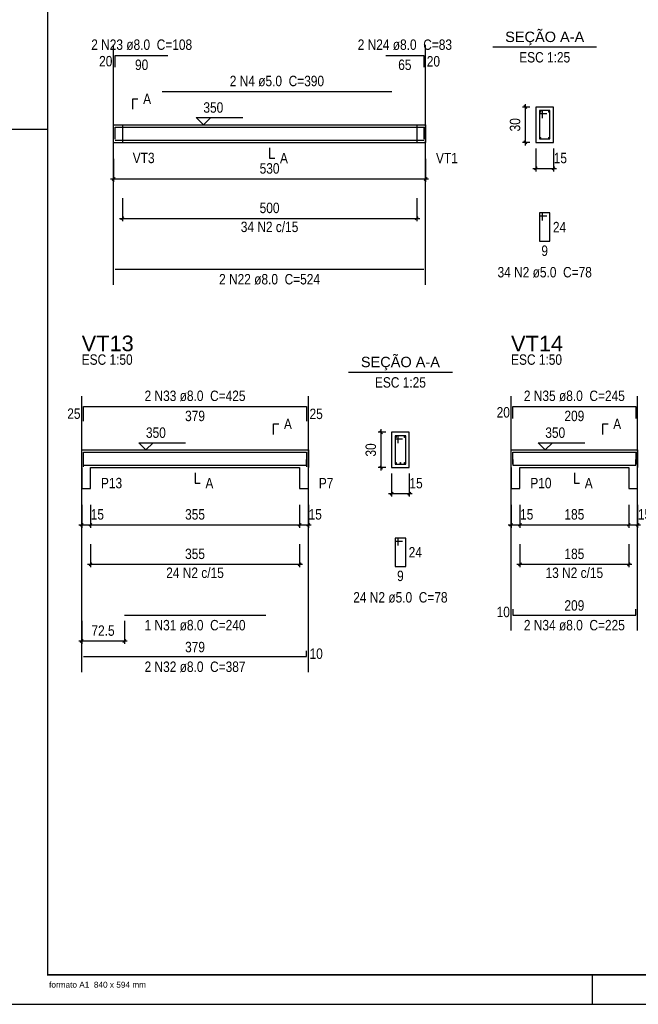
# Model space of a CAD drawing. Extents: x 1874 to 2462, y -2142 to -2023.
# Tile 65 of 74: x 2379 to 2400, y -2083 to -2049. Entities that reach past the tile are written whole.
import ezdxf

# ---------------------------------------------------------------- set-up
doc = ezdxf.new("R2010")
doc.units = 0
doc.header["$LTSCALE"] = 0.1
doc.header["$MEASUREMENT"] = 0
doc.header["$PDMODE"] = 3
doc.header["$PDSIZE"] = 0.1
doc.layers.get('0').update_dxf_attribs({"linetype": 'CONTINUOUS', "lineweight": 25})
doc.layers.get('DEFPOINTS').update_dxf_attribs({"linetype": 'CONTINUOUS', "lineweight": 25})
for name, color, linetype, lineweight in [('Descrição da armadura', 7, 'CONTINUOUS', 5), ('DT-Barras na forma', 20, 'CONTINUOUS', 30), ('DT-Barras no corte', 20, 'CONTINUOUS', 5), ('DT-Barras rebatidas', 20, 'CONTINUOUS', 30), ('DT-Cotas', 1, 'CONTINUOUS', 9), ('DT-Forma', 130, 'CONTINUOUS', 30), ('DT-Pontilhado', 3, 'CONTINUOUS', 25), ('DT-Textos', 7, 'CONTINUOUS', 25), ('DT-Título', 7, 'CONTINUOUS', 25), ('Textos armaduras', 7, 'CONTINUOUS', 5)]:
    doc.layers.add(name, color=color, linetype=linetype, lineweight=lineweight)
for name, color, linetype in [('RVS-GER', 1, 'CONTINUOUS'), ('Simbolos', 5, 'CONTINUOUS'), ('XX-CARIMBO', 9, 'CONTINUOUS'), ('XX-FOLHA', 253, 'CONTINUOUS')]:
    doc.layers.add(name, color=color, linetype=linetype)
doc.styles.add('ARIAL', font='arial.ttf')
doc.styles.add('ArialNarrow', font='ARIALN.TTF')
doc.styles.add('Texto Carimbo', font='arial.ttf')
doc.dimstyles.new('UM_25.000000', dxfattribs={"dimtxt": 0.18, "dimasz": 0.1, "dimexe": 0.1, "dimexo": 0.2, "dimgap": 0, "dimtad": 1, "dimtih": 1, "dimtoh": 1, "dimdec": 0, "dimlfac": 25, "dimzin": 0, "dimdsep": 46, "dimtxsty": 'Standard', "dimblk": 'CLOSED', "dimblk1": 'CLOSED', "dimblk2": 'CLOSED', "dimcen": 0.09, "dimdle": 0.1, "dimadec": 0, "dimazin": 2, "dimtfac": 1, "dimtdec": 4, "dimtofl": 0, "dimtmove": 0, "dimatfit": 3, "dimldrblk": 'CLOSED', "dimfxl": 1, "dimtolj": 1, "dimarcsym": 0})
doc.dimstyles.new('UM_50.000000', dxfattribs={"dimtxt": 0.18, "dimasz": 0.1, "dimexe": 0.1, "dimexo": 0.2, "dimgap": 0, "dimtad": 1, "dimtih": 1, "dimtoh": 1, "dimdec": 1, "dimlfac": 50, "dimzin": 0, "dimdsep": 46, "dimtxsty": 'Standard', "dimblk": 'CLOSED', "dimblk1": 'CLOSED', "dimblk2": 'CLOSED', "dimcen": 0.09, "dimdle": 0.1, "dimadec": 1, "dimazin": 2, "dimtfac": 1, "dimtdec": 4, "dimtofl": 0, "dimtmove": 0, "dimatfit": 3, "dimldrblk": 'CLOSED', "dimfxl": 1, "dimtolj": 1, "dimarcsym": 0})

# ---------------------------------------------------------------- blocks, each defined once
blk = doc.blocks.new('_OBLIQUE')
at = {"color": 0, "linetype": 'ByBlock', "lineweight": -2}
blk.add_line((-0.5, -0.5), (0.5, 0.5), dxfattribs=at)
blk = doc.blocks.new('*D4362')
at = {"layer": 'DEFPOINTS', "color": 0, "transparency": 16777216}
for p in [(2382.404, -2053.736), (2393.004, -2053.736), (2393.004, -2054.619)]:
    blk.add_point(p, dxfattribs=at)
at = {"layer": 'DT-Cotas', "color": 0, "lineweight": -2, "transparency": 16777216}
for p, q in [((2382.404, -2053.936), (2382.404, -2054.719)), ((2393.004, -2053.936), (2393.004, -2054.719)), ((2382.304, -2054.619), (2393.104, -2054.619))]:
    blk.add_line(p, q, dxfattribs=at)
at = {"layer": 'DT-Cotas', "color": 0, "lineweight": -2, "transparency": 16777216, "xscale": 0.1, "yscale": 0.1, "zscale": 0.1, "rotation": 180}
blk.add_blockref('_OBLIQUE', (2382.404, -2054.619), dxfattribs=at)
at = {"layer": 'DT-Cotas', "color": 0, "lineweight": -2, "transparency": 16777216, "xscale": 0.1, "yscale": 0.1, "zscale": 0.1}
blk.add_blockref('_OBLIQUE', (2393.004, -2054.619), dxfattribs=at)
at = {"layer": 'DT-Cotas', "transparency": 16777216, "insert": (2387.704, -2054.266), "char_height": 0.353, "attachment_point": 5, "style": 'ArialNarrow'}
blk.add_mtext('\\A1;530', dxfattribs=at)
blk = doc.blocks.new('*D4363')
at = {"layer": 'DEFPOINTS', "color": 0, "transparency": 16777216}
for p in [(2396.396, -2052.183), (2396.749, -2052.183), (2396.749, -2053.383)]:
    blk.add_point(p, dxfattribs=at)
at = {"layer": 'DT-Cotas', "color": 0, "lineweight": -2, "transparency": 16777216}
for p, q in [((2396.549, -2052.183), (2396.296, -2052.183)), ((2396.396, -2053.483), (2396.396, -2052.083)), ((2396.549, -2053.383), (2396.296, -2053.383))]:
    blk.add_line(p, q, dxfattribs=at)
at = {"layer": 'DT-Cotas', "color": 0, "lineweight": -2, "transparency": 16777216, "xscale": 0.1, "yscale": 0.1, "zscale": 0.1}
for p, rotation in [((2396.396, -2052.183), 90), ((2396.396, -2053.383), 270)]:
    blk.add_blockref('_OBLIQUE', p, dxfattribs=dict(at, rotation=rotation))
at = {"layer": 'DT-Cotas', "transparency": 16777216, "insert": (2396.043, -2052.783), "char_height": 0.353, "attachment_point": 5, "rotation": 90, "style": 'ArialNarrow'}
blk.add_mtext('\\A1;30', dxfattribs=at)
blk = doc.blocks.new('*D4364')
at = {"layer": 'DEFPOINTS', "color": 0, "transparency": 16777216}
for p in [(2396.749, -2053.383), (2397.349, -2053.383), (2397.349, -2054.266)]:
    blk.add_point(p, dxfattribs=at)
at = {"layer": 'DT-Cotas', "color": 0, "lineweight": -2, "transparency": 16777216}
for p, q in [((2396.749, -2053.583), (2396.749, -2054.366)), ((2397.349, -2053.583), (2397.349, -2054.366)), ((2396.649, -2054.266), (2397.449, -2054.266))]:
    blk.add_line(p, q, dxfattribs=at)
at = {"layer": 'DT-Cotas', "color": 0, "lineweight": -2, "transparency": 16777216, "xscale": 0.1, "yscale": 0.1, "zscale": 0.1, "rotation": 180}
blk.add_blockref('_OBLIQUE', (2396.749, -2054.266), dxfattribs=at)
at = {"layer": 'DT-Cotas', "color": 0, "lineweight": -2, "transparency": 16777216, "xscale": 0.1, "yscale": 0.1, "zscale": 0.1}
blk.add_blockref('_OBLIQUE', (2397.349, -2054.266), dxfattribs=at)
at = {"layer": 'DT-Cotas', "transparency": 16777216, "insert": (2397.581, -2053.913), "char_height": 0.353, "attachment_point": 5, "rotation": 0.0057, "style": 'ArialNarrow'}
blk.add_mtext('\\A1;15', dxfattribs=at)
blk = doc.blocks.new('*D4365')
at = {"layer": 'DEFPOINTS', "color": 0, "transparency": 16777216}
for p in [(2382.704, -2055.078), (2392.704, -2055.078), (2392.704, -2055.96)]:
    blk.add_point(p, dxfattribs=at)
at = {"layer": 'DT-Cotas', "color": 0, "lineweight": -2, "transparency": 16777216}
for p, q in [((2382.704, -2055.278), (2382.704, -2056.06)), ((2392.704, -2055.278), (2392.704, -2056.06)), ((2382.604, -2055.96), (2392.804, -2055.96))]:
    blk.add_line(p, q, dxfattribs=at)
at = {"layer": 'DT-Cotas', "color": 0, "lineweight": -2, "transparency": 16777216, "xscale": 0.1, "yscale": 0.1, "zscale": 0.1, "rotation": 180}
blk.add_blockref('_OBLIQUE', (2382.704, -2055.96), dxfattribs=at)
at = {"layer": 'DT-Cotas', "color": 0, "lineweight": -2, "transparency": 16777216, "xscale": 0.1, "yscale": 0.1, "zscale": 0.1}
blk.add_blockref('_OBLIQUE', (2392.704, -2055.96), dxfattribs=at)
at = {"layer": 'DT-Cotas', "transparency": 16777216, "insert": (2387.704, -2055.607), "char_height": 0.353, "attachment_point": 5, "style": 'ArialNarrow'}
blk.add_mtext('\\A1;500', dxfattribs=at)
blk = doc.blocks.new('*D4350')
at = {"layer": 'DEFPOINTS', "color": 0, "transparency": 16777216}
for p in [(2381.322, -2065.482), (2381.622, -2065.482), (2381.622, -2066.365)]:
    blk.add_point(p, dxfattribs=at)
at = {"layer": 'DT-Cotas', "color": 0, "lineweight": -2, "transparency": 16777216}
for p, q in [((2381.322, -2065.682), (2381.322, -2066.465)), ((2381.622, -2065.682), (2381.622, -2066.465)), ((2381.222, -2066.365), (2381.722, -2066.365))]:
    blk.add_line(p, q, dxfattribs=at)
at = {"layer": 'DT-Cotas', "color": 0, "lineweight": -2, "transparency": 16777216, "xscale": 0.1, "yscale": 0.1, "zscale": 0.1, "rotation": 180}
blk.add_blockref('_OBLIQUE', (2381.322, -2066.365), dxfattribs=at)
at = {"layer": 'DT-Cotas', "color": 0, "lineweight": -2, "transparency": 16777216, "xscale": 0.1, "yscale": 0.1, "zscale": 0.1}
blk.add_blockref('_OBLIQUE', (2381.622, -2066.365), dxfattribs=at)
at = {"layer": 'DT-Cotas', "transparency": 16777216, "insert": (2381.854, -2066.012), "char_height": 0.353, "attachment_point": 5, "rotation": 0.0057, "style": 'ArialNarrow'}
blk.add_mtext('\\A1;15', dxfattribs=at)
blk = doc.blocks.new('*D4351')
at = {"layer": 'DEFPOINTS', "color": 0, "transparency": 16777216}
for p in [(2381.622, -2065.482), (2388.722, -2065.482), (2388.722, -2066.365)]:
    blk.add_point(p, dxfattribs=at)
at = {"layer": 'DT-Cotas', "color": 0, "lineweight": -2, "transparency": 16777216}
for p, q in [((2381.622, -2065.682), (2381.622, -2066.465)), ((2388.722, -2065.682), (2388.722, -2066.465)), ((2381.522, -2066.365), (2388.822, -2066.365))]:
    blk.add_line(p, q, dxfattribs=at)
at = {"layer": 'DT-Cotas', "color": 0, "lineweight": -2, "transparency": 16777216, "xscale": 0.1, "yscale": 0.1, "zscale": 0.1, "rotation": 180}
blk.add_blockref('_OBLIQUE', (2381.622, -2066.365), dxfattribs=at)
at = {"layer": 'DT-Cotas', "color": 0, "lineweight": -2, "transparency": 16777216, "xscale": 0.1, "yscale": 0.1, "zscale": 0.1}
blk.add_blockref('_OBLIQUE', (2388.722, -2066.365), dxfattribs=at)
at = {"layer": 'DT-Cotas', "transparency": 16777216, "insert": (2385.172, -2066.012), "char_height": 0.353, "attachment_point": 5, "style": 'ArialNarrow'}
blk.add_mtext('\\A1;355', dxfattribs=at)
blk = doc.blocks.new('*D4352')
at = {"layer": 'DEFPOINTS', "color": 0, "transparency": 16777216}
for p in [(2388.722, -2065.482), (2389.022, -2065.482), (2389.022, -2066.365)]:
    blk.add_point(p, dxfattribs=at)
at = {"layer": 'DT-Cotas', "color": 0, "lineweight": -2, "transparency": 16777216}
for p, q in [((2388.722, -2065.682), (2388.722, -2066.465)), ((2389.022, -2065.682), (2389.022, -2066.465)), ((2388.622, -2066.365), (2389.122, -2066.365))]:
    blk.add_line(p, q, dxfattribs=at)
at = {"layer": 'DT-Cotas', "color": 0, "lineweight": -2, "transparency": 16777216, "xscale": 0.1, "yscale": 0.1, "zscale": 0.1, "rotation": 180}
blk.add_blockref('_OBLIQUE', (2388.722, -2066.365), dxfattribs=at)
at = {"layer": 'DT-Cotas', "color": 0, "lineweight": -2, "transparency": 16777216, "xscale": 0.1, "yscale": 0.1, "zscale": 0.1}
blk.add_blockref('_OBLIQUE', (2389.022, -2066.365), dxfattribs=at)
at = {"layer": 'DT-Cotas', "transparency": 16777216, "insert": (2389.254, -2066.012), "char_height": 0.353, "attachment_point": 5, "rotation": 0.0057, "style": 'ArialNarrow'}
blk.add_mtext('\\A1;15', dxfattribs=at)
blk = doc.blocks.new('*D4353')
at = {"layer": 'DEFPOINTS', "color": 0, "transparency": 16777216}
for p in [(2381.322, -2069.428), (2382.772, -2069.428), (2381.322, -2070.311)]:
    blk.add_point(p, dxfattribs=at)
at = {"layer": 'DT-Cotas', "color": 0, "lineweight": -2, "transparency": 16777216}
for p, q in [((2381.322, -2069.628), (2381.322, -2070.411)), ((2382.772, -2069.628), (2382.772, -2070.411)), ((2382.872, -2070.311), (2381.222, -2070.311))]:
    blk.add_line(p, q, dxfattribs=at)
at = {"layer": 'DT-Cotas', "color": 0, "lineweight": -2, "transparency": 16777216, "xscale": 0.1, "yscale": 0.1, "zscale": 0.1, "rotation": 180}
blk.add_blockref('_OBLIQUE', (2381.322, -2070.311), dxfattribs=at)
at = {"layer": 'DT-Cotas', "color": 0, "lineweight": -2, "transparency": 16777216, "xscale": 0.1, "yscale": 0.1, "zscale": 0.1}
blk.add_blockref('_OBLIQUE', (2382.772, -2070.311), dxfattribs=at)
at = {"layer": 'DT-Cotas', "transparency": 16777216, "insert": (2382.047, -2069.958), "char_height": 0.353, "attachment_point": 5, "rotation": 0.0057, "style": 'ArialNarrow'}
blk.add_mtext('\\A1;72.5', dxfattribs=at)
blk = doc.blocks.new('*D4354')
at = {"layer": 'DEFPOINTS', "color": 0, "transparency": 16777216}
for p in [(2391.495, -2063.223), (2391.848, -2063.223), (2391.848, -2064.423)]:
    blk.add_point(p, dxfattribs=at)
at = {"layer": 'DT-Cotas', "color": 0, "lineweight": -2, "transparency": 16777216}
for p, q in [((2391.648, -2063.223), (2391.395, -2063.223)), ((2391.495, -2064.523), (2391.495, -2063.123)), ((2391.648, -2064.423), (2391.395, -2064.423))]:
    blk.add_line(p, q, dxfattribs=at)
at = {"layer": 'DT-Cotas', "color": 0, "lineweight": -2, "transparency": 16777216, "xscale": 0.1, "yscale": 0.1, "zscale": 0.1}
for p, rotation in [((2391.495, -2063.223), 90), ((2391.495, -2064.423), 270)]:
    blk.add_blockref('_OBLIQUE', p, dxfattribs=dict(at, rotation=rotation))
at = {"layer": 'DT-Cotas', "transparency": 16777216, "insert": (2391.142, -2063.823), "char_height": 0.353, "attachment_point": 5, "rotation": 90, "style": 'ArialNarrow'}
blk.add_mtext('\\A1;30', dxfattribs=at)
blk = doc.blocks.new('*D4355')
at = {"layer": 'DEFPOINTS', "color": 0, "transparency": 16777216}
for p in [(2391.848, -2064.423), (2392.448, -2064.423), (2392.448, -2065.306)]:
    blk.add_point(p, dxfattribs=at)
at = {"layer": 'DT-Cotas', "color": 0, "lineweight": -2, "transparency": 16777216}
for p, q in [((2391.848, -2064.623), (2391.848, -2065.406)), ((2392.448, -2064.623), (2392.448, -2065.406)), ((2391.748, -2065.306), (2392.548, -2065.306))]:
    blk.add_line(p, q, dxfattribs=at)
at = {"layer": 'DT-Cotas', "color": 0, "lineweight": -2, "transparency": 16777216, "xscale": 0.1, "yscale": 0.1, "zscale": 0.1, "rotation": 180}
blk.add_blockref('_OBLIQUE', (2391.848, -2065.306), dxfattribs=at)
at = {"layer": 'DT-Cotas', "color": 0, "lineweight": -2, "transparency": 16777216, "xscale": 0.1, "yscale": 0.1, "zscale": 0.1}
blk.add_blockref('_OBLIQUE', (2392.448, -2065.306), dxfattribs=at)
at = {"layer": 'DT-Cotas', "transparency": 16777216, "insert": (2392.68, -2064.953), "char_height": 0.353, "attachment_point": 5, "rotation": 0.0057, "style": 'ArialNarrow'}
blk.add_mtext('\\A1;15', dxfattribs=at)
blk = doc.blocks.new('*D4372')
at = {"layer": 'DEFPOINTS', "color": 0, "transparency": 16777216}
for p in [(2381.622, -2066.824), (2388.722, -2066.824), (2388.722, -2067.706)]:
    blk.add_point(p, dxfattribs=at)
at = {"layer": 'DT-Cotas', "color": 0, "lineweight": -2, "transparency": 16777216}
for p, q in [((2381.622, -2067.024), (2381.622, -2067.806)), ((2388.722, -2067.024), (2388.722, -2067.806)), ((2381.522, -2067.706), (2388.822, -2067.706))]:
    blk.add_line(p, q, dxfattribs=at)
at = {"layer": 'DT-Cotas', "color": 0, "lineweight": -2, "transparency": 16777216, "xscale": 0.1, "yscale": 0.1, "zscale": 0.1, "rotation": 180}
blk.add_blockref('_OBLIQUE', (2381.622, -2067.706), dxfattribs=at)
at = {"layer": 'DT-Cotas', "color": 0, "lineweight": -2, "transparency": 16777216, "xscale": 0.1, "yscale": 0.1, "zscale": 0.1}
blk.add_blockref('_OBLIQUE', (2388.722, -2067.706), dxfattribs=at)
at = {"layer": 'DT-Cotas', "transparency": 16777216, "insert": (2385.172, -2067.353), "char_height": 0.353, "attachment_point": 5, "style": 'ArialNarrow'}
blk.add_mtext('\\A1;355', dxfattribs=at)
blk = doc.blocks.new('*D4373')
at = {"layer": 'DEFPOINTS', "color": 0, "transparency": 16777216}
for p in [(2395.907, -2065.482), (2396.207, -2065.482), (2396.207, -2066.365)]:
    blk.add_point(p, dxfattribs=at)
at = {"layer": 'DT-Cotas', "color": 0, "lineweight": -2, "transparency": 16777216}
for p, q in [((2395.907, -2065.682), (2395.907, -2066.465)), ((2396.207, -2065.682), (2396.207, -2066.465)), ((2395.807, -2066.365), (2396.307, -2066.365))]:
    blk.add_line(p, q, dxfattribs=at)
at = {"layer": 'DT-Cotas', "color": 0, "lineweight": -2, "transparency": 16777216, "xscale": 0.1, "yscale": 0.1, "zscale": 0.1, "rotation": 180}
blk.add_blockref('_OBLIQUE', (2395.907, -2066.365), dxfattribs=at)
at = {"layer": 'DT-Cotas', "color": 0, "lineweight": -2, "transparency": 16777216, "xscale": 0.1, "yscale": 0.1, "zscale": 0.1}
blk.add_blockref('_OBLIQUE', (2396.207, -2066.365), dxfattribs=at)
at = {"layer": 'DT-Cotas', "transparency": 16777216, "insert": (2396.438, -2066.012), "char_height": 0.353, "attachment_point": 5, "rotation": 0.0057, "style": 'ArialNarrow'}
blk.add_mtext('\\A1;15', dxfattribs=at)
blk = doc.blocks.new('*D4374')
at = {"layer": 'DEFPOINTS', "color": 0, "transparency": 16777216}
for p in [(2396.207, -2065.482), (2399.907, -2065.482), (2399.907, -2066.365)]:
    blk.add_point(p, dxfattribs=at)
at = {"layer": 'DT-Cotas', "color": 0, "lineweight": -2, "transparency": 16777216}
for p, q in [((2396.207, -2065.682), (2396.207, -2066.465)), ((2399.907, -2065.682), (2399.907, -2066.465)), ((2396.107, -2066.365), (2400.007, -2066.365))]:
    blk.add_line(p, q, dxfattribs=at)
at = {"layer": 'DT-Cotas', "color": 0, "lineweight": -2, "transparency": 16777216, "xscale": 0.1, "yscale": 0.1, "zscale": 0.1, "rotation": 180}
blk.add_blockref('_OBLIQUE', (2396.207, -2066.365), dxfattribs=at)
at = {"layer": 'DT-Cotas', "color": 0, "lineweight": -2, "transparency": 16777216, "xscale": 0.1, "yscale": 0.1, "zscale": 0.1}
blk.add_blockref('_OBLIQUE', (2399.907, -2066.365), dxfattribs=at)
at = {"layer": 'DT-Cotas', "transparency": 16777216, "insert": (2398.057, -2066.012), "char_height": 0.353, "attachment_point": 5, "rotation": 0.0057, "style": 'ArialNarrow'}
blk.add_mtext('\\A1;185', dxfattribs=at)
blk = doc.blocks.new('*D4375')
at = {"layer": 'DEFPOINTS', "color": 0, "transparency": 16777216}
for p in [(2399.907, -2065.482), (2400.207, -2065.482), (2400.207, -2066.365)]:
    blk.add_point(p, dxfattribs=at)
at = {"layer": 'DT-Cotas', "color": 0, "lineweight": -2, "transparency": 16777216}
for p, q in [((2399.907, -2065.682), (2399.907, -2066.465)), ((2400.207, -2065.682), (2400.207, -2066.465)), ((2399.807, -2066.365), (2400.307, -2066.365))]:
    blk.add_line(p, q, dxfattribs=at)
at = {"layer": 'DT-Cotas', "color": 0, "lineweight": -2, "transparency": 16777216, "xscale": 0.1, "yscale": 0.1, "zscale": 0.1, "rotation": 180}
blk.add_blockref('_OBLIQUE', (2399.907, -2066.365), dxfattribs=at)
at = {"layer": 'DT-Cotas', "color": 0, "lineweight": -2, "transparency": 16777216, "xscale": 0.1, "yscale": 0.1, "zscale": 0.1}
blk.add_blockref('_OBLIQUE', (2400.207, -2066.365), dxfattribs=at)
at = {"layer": 'DT-Cotas', "transparency": 16777216, "insert": (2400.438, -2066.012), "char_height": 0.353, "attachment_point": 5, "rotation": 0.0057, "style": 'ArialNarrow'}
blk.add_mtext('\\A1;15', dxfattribs=at)
blk = doc.blocks.new('*D4378')
at = {"layer": 'DEFPOINTS', "color": 0, "transparency": 16777216}
for p in [(2396.207, -2066.824), (2399.907, -2066.824), (2399.907, -2067.706)]:
    blk.add_point(p, dxfattribs=at)
at = {"layer": 'DT-Cotas', "color": 0, "lineweight": -2, "transparency": 16777216}
for p, q in [((2396.207, -2067.024), (2396.207, -2067.806)), ((2399.907, -2067.024), (2399.907, -2067.806)), ((2396.107, -2067.706), (2400.007, -2067.706))]:
    blk.add_line(p, q, dxfattribs=at)
at = {"layer": 'DT-Cotas', "color": 0, "lineweight": -2, "transparency": 16777216, "xscale": 0.1, "yscale": 0.1, "zscale": 0.1, "rotation": 180}
blk.add_blockref('_OBLIQUE', (2396.207, -2067.706), dxfattribs=at)
at = {"layer": 'DT-Cotas', "color": 0, "lineweight": -2, "transparency": 16777216, "xscale": 0.1, "yscale": 0.1, "zscale": 0.1}
blk.add_blockref('_OBLIQUE', (2399.907, -2067.706), dxfattribs=at)
at = {"layer": 'DT-Cotas', "transparency": 16777216, "insert": (2398.057, -2067.353), "char_height": 0.353, "attachment_point": 5, "style": 'ArialNarrow'}
blk.add_mtext('\\A1;185', dxfattribs=at)
blk = doc.blocks.new('Aprovacao A-1_SC')
at = {"layer": 'XX-CARIMBO', "ltscale": 0.5}
blk.add_line((0, 0), (840, 0), dxfattribs=at)
at = {"layer": 'XX-FOLHA', "ltscale": 0.5}
for p, q in [((25, 297), (0, 297)), ((210, 10), (210, 0)), ((210, 10), (210, 0))]:
    blk.add_line(p, q, dxfattribs=at)
at = {"layer": 'XX-FOLHA'}
blk.add_line((25, 297), (0, 297), dxfattribs=at)
at = {"layer": 'XX-FOLHA', "ltscale": 0.5, "const_width": 0.5}
blk.add_lwpolyline([(25, 584), (25, 10), (830, 10), (830, 584), (25, 584)], dxfattribs=at)
at = {"layer": 'RVS-GER', "style": 'Texto Carimbo'}
blk.add_text('formato A1  840 x 594 mm', height=2, dxfattribs=at).set_placement((25.5, 5.65))

msp = doc.modelspace()

# ---------------------------------------------------------------- linework, layer by layer
at = {"layer": 'DT-Barras na forma'}
for p, q in [((2396.9689, -2052.3033), (2396.8689, -2052.3033)), ((2396.8689, -2052.3033), (2396.8689, -2053.2633)), ((2397.2289, -2052.3033), (2396.8689, -2052.3033)), ((2396.8689, -2052.3033), (2396.8689, -2052.4033)), ((2396.8689, -2052.4033), (2397.1189, -2052.4033)), ((2396.9689, -2052.5533), (2396.9689, -2052.3033)), ((2397.2289, -2053.2633), (2397.2289, -2052.3033)), ((2396.8689, -2053.2633), (2397.2289, -2053.2633)), ((2392.0683, -2063.3431), (2391.9683, -2063.3431)), ((2391.9683, -2063.3431), (2391.9683, -2064.3031)), ((2392.3283, -2063.3431), (2391.9683, -2063.3431)), ((2391.9683, -2063.3431), (2391.9683, -2063.4431)), ((2391.9683, -2063.4431), (2392.2183, -2063.4431)), ((2392.0683, -2063.5931), (2392.0683, -2063.3431)), ((2392.3283, -2064.3031), (2392.3283, -2063.3431)), ((2391.9683, -2064.3031), (2392.3283, -2064.3031))]:
    msp.add_line(p, q, dxfattribs=at)
for points in [[(2382.4637, -2053.266), (2382.4637, -2052.8613), (2384.2537, -2052.8613)], [(2384.0537, -2052.8583), (2391.8537, -2052.8583)], [(2391.6537, -2052.8613), (2392.9437, -2052.8613), (2392.9437, -2053.266)], [(2382.4637, -2053.3053), (2392.9437, -2053.3053)], [(2381.3819, -2064.395), (2381.3819, -2063.9011), (2388.9619, -2063.9011), (2388.9619, -2064.4003)], [(2395.9665, -2064.3058), (2395.9665, -2063.9011), (2400.1465, -2063.9011), (2400.1465, -2064.3058)], [(2381.3819, -2064.3451), (2388.9619, -2064.3451), (2388.9619, -2064.1451)], [(2395.9665, -2064.1451), (2395.9665, -2064.3451), (2400.1465, -2064.3451), (2400.1465, -2064.1451)], [(2382.7719, -2064.3451), (2387.5719, -2064.3451)]]:
    msp.add_lwpolyline(points, dxfattribs=at)
at = {"layer": 'DT-Barras no corte'}
for centre in [(2396.9049, -2052.3393), (2397.1929, -2052.3393), (2396.9049, -2053.2273), (2397.1929, -2053.2273), (2392.0043, -2063.3791), (2392.2923, -2063.3791), (2392.0043, -2064.2671), (2392.1483, -2064.2671), (2392.2923, -2064.2671)]:
    msp.add_circle(centre, 0.016, dxfattribs=at)
at = {"layer": 'DT-Barras rebatidas'}
for p, q in [((2382.4637, -2050.8303), (2382.4637, -2050.4256)), ((2382.4637, -2050.4256), (2384.2537, -2050.4256)), ((2391.6537, -2050.4256), (2392.9437, -2050.4256)), ((2392.9437, -2050.4256), (2392.9437, -2050.8303)), ((2384.0537, -2051.6581), (2391.8537, -2051.6581)), ((2396.9689, -2055.7778), (2396.8689, -2055.7778)), ((2396.8689, -2055.7778), (2396.8689, -2056.7378)), ((2397.2289, -2055.7778), (2396.8689, -2055.7778)), ((2396.8689, -2055.7778), (2396.8689, -2055.8778)), ((2396.8689, -2055.8778), (2397.1189, -2055.8778)), ((2396.9689, -2056.0278), (2396.9689, -2055.7778)), ((2397.2289, -2056.7378), (2397.2289, -2055.7778)), ((2396.8689, -2056.7378), (2397.2289, -2056.7378)), ((2382.4637, -2057.6825), (2392.9437, -2057.6825)), ((2381.3819, -2062.8418), (2381.3819, -2062.3479)), ((2381.3819, -2062.3479), (2388.9619, -2062.3479)), ((2388.9619, -2062.3479), (2388.9619, -2062.8471)), ((2395.9665, -2062.7526), (2395.9665, -2062.3479)), ((2395.9665, -2062.3479), (2400.1465, -2062.3479)), ((2400.1465, -2062.3479), (2400.1465, -2062.7526)), ((2392.0683, -2066.8176), (2391.9683, -2066.8176)), ((2391.9683, -2066.8176), (2391.9683, -2067.7776)), ((2392.3283, -2066.8176), (2391.9683, -2066.8176)), ((2391.9683, -2066.8176), (2391.9683, -2066.9176)), ((2391.9683, -2066.9176), (2392.2183, -2066.9176)), ((2392.0683, -2067.0676), (2392.0683, -2066.8176)), ((2392.3283, -2067.7776), (2392.3283, -2066.8176)), ((2391.9683, -2067.7776), (2392.3283, -2067.7776)), ((2395.9665, -2069.2283), (2395.9665, -2069.4283)), ((2400.1465, -2069.4283), (2400.1465, -2069.2283)), ((2382.7719, -2069.4283), (2387.5719, -2069.4283)), ((2395.9665, -2069.4283), (2400.1465, -2069.4283)), ((2388.9619, -2070.8403), (2388.9619, -2070.6403)), ((2381.3819, -2070.8403), (2388.9619, -2070.8403))]:
    msp.add_line(p, q, dxfattribs=at)
at = {"layer": 'DT-Forma'}
for p, q in [((2397.3489, -2052.1833), (2396.7489, -2052.1833)), ((2396.7489, -2052.1833), (2396.7489, -2053.3833)), ((2397.3489, -2053.3833), (2397.3489, -2052.1833)), ((2382.4037, -2052.7833), (2382.7037, -2052.7833)), ((2382.7037, -2052.7833), (2392.7037, -2052.7833)), ((2392.7037, -2052.7833), (2393.0037, -2052.7833)), ((2382.4037, -2053.3833), (2382.7037, -2053.3833)), ((2382.7037, -2053.3833), (2392.7037, -2053.3833)), ((2392.7037, -2053.3833), (2393.0037, -2053.3833)), ((2396.7489, -2053.3833), (2397.3489, -2053.3833)), ((2392.4483, -2063.2231), (2391.8483, -2063.2231)), ((2391.8483, -2063.2231), (2391.8483, -2064.4231)), ((2392.4483, -2064.4231), (2392.4483, -2063.2231)), ((2381.3219, -2063.8231), (2381.6219, -2063.8231)), ((2381.6219, -2063.8231), (2388.7219, -2063.8231)), ((2388.7219, -2063.8231), (2389.0219, -2063.8231)), ((2395.9065, -2063.8231), (2396.2065, -2063.8231)), ((2396.2065, -2063.8231), (2399.9065, -2063.8231)), ((2399.9065, -2063.8231), (2400.2065, -2063.8231)), ((2381.3219, -2064.4231), (2381.3219, -2065.1291)), ((2381.6219, -2065.1291), (2381.6219, -2064.4231)), ((2381.6219, -2064.4231), (2388.7219, -2064.4231)), ((2388.7219, -2064.4231), (2388.7219, -2065.1291)), ((2389.0219, -2065.1291), (2389.0219, -2064.4231)), ((2391.8483, -2064.4231), (2392.4483, -2064.4231)), ((2395.9065, -2064.4231), (2395.9065, -2065.1291)), ((2396.2065, -2065.1291), (2396.2065, -2064.4231)), ((2396.2065, -2064.4231), (2399.9065, -2064.4231)), ((2399.9065, -2064.4231), (2399.9065, -2065.1291)), ((2400.2065, -2065.1291), (2400.2065, -2064.4231)), ((2381.3219, -2065.1291), (2381.6219, -2065.1291)), ((2388.7219, -2065.1291), (2389.0219, -2065.1291)), ((2395.9065, -2065.1291), (2396.2065, -2065.1291)), ((2399.9065, -2065.1291), (2400.2065, -2065.1291))]:
    msp.add_line(p, q, dxfattribs=at)
at = {"layer": 'DT-Forma', "linetype": 'Continuous'}
for p, q in [((2382.4037, -2053.3833), (2382.4037, -2052.7833)), ((2393.0037, -2052.7833), (2393.0037, -2053.3833)), ((2381.3219, -2064.4231), (2381.3219, -2063.8231)), ((2389.0219, -2063.8231), (2389.0219, -2064.4231)), ((2395.9065, -2064.4231), (2395.9065, -2063.8231)), ((2400.2065, -2063.8231), (2400.2065, -2064.4231))]:
    msp.add_line(p, q, dxfattribs=at)
at = {"layer": 'DT-Pontilhado', "ltscale": 0.05}
for p, q in [((2382.4037, -2058.212), (2382.4037, -2050.0726)), ((2393.0037, -2058.212), (2393.0037, -2050.0726)), ((2382.7037, -2052.7833), (2382.7037, -2053.3833)), ((2392.7037, -2052.7833), (2392.7037, -2053.3833)), ((2381.3219, -2071.3698), (2381.3219, -2061.9949)), ((2389.0219, -2071.3698), (2389.0219, -2061.9949)), ((2395.9065, -2069.9578), (2395.9065, -2061.9949)), ((2400.2065, -2069.9578), (2400.2065, -2061.9949))]:
    msp.add_line(p, q, dxfattribs=at)
at = {"layer": 'DT-Textos'}
for p, q in [((2395.2839, -2050.1418), (2398.8139, -2050.1418)), ((2390.3833, -2061.1816), (2393.9133, -2061.1816))]:
    msp.add_line(p, q, dxfattribs=at)
for points in [[(2383.0567, -2052.2538), (2383.0567, -2051.9008), (2383.2332, -2051.9008)], [(2385.7037, -2052.5362), (2385.4566, -2052.7833), (2385.2095, -2052.5362), (2386.798, -2052.5362)], [(2387.7037, -2053.5598), (2387.7037, -2053.9128), (2387.8802, -2053.9128)], [(2387.8394, -2063.2936), (2387.8394, -2062.9406), (2388.0159, -2062.9406)], [(2399.024, -2063.2936), (2399.024, -2062.9406), (2399.2005, -2062.9406)], [(2383.7519, -2063.576), (2383.5048, -2063.8231), (2383.2577, -2063.576), (2384.8462, -2063.576)], [(2397.3165, -2063.576), (2397.0694, -2063.8231), (2396.8223, -2063.576), (2398.4108, -2063.576)], [(2385.1719, -2064.5996), (2385.1719, -2064.9526), (2385.3484, -2064.9526)], [(2398.0565, -2064.5996), (2398.0565, -2064.9526), (2398.233, -2064.9526)]]:
    msp.add_lwpolyline(points, dxfattribs=at)
at = {"layer": 'Simbolos'}
msp.add_arc((2381.467, -2081.9027), 0.0045, 158.968, 180, dxfattribs=at)
msp.add_arc((2381.467, -2081.9027), 0.0045, 158.968, 180, dxfattribs=at)

# ---------------------------------------------------------------- block references
at = {"xscale": 0.1, "yscale": 0.1, "zscale": 0.1}
msp.add_blockref('Aprovacao A-1_SC', (2377.665, -2082.645), dxfattribs=at)

# ---------------------------------------------------------------- texts
at = {"layer": 'Descrição da armadura', "char_height": 0.353, "attachment_point": 8, "line_spacing_factor": 0.9, "style": 'ArialNarrow'}
for s, insert, width in [('2 N23 ø8.0  C=108', (2383.3592, -2050.2487), 7.2012), ('2 N24 ø8.0  C=83', (2392.2992, -2050.2487), 6.7776), ('2 N4 ø5.0  C=390', (2387.9532, -2051.4817), 6.7776), ('34 N2 c/15', (2387.7037, -2056.4297), 4.236), ('34 N2 ø5.0  C=78', (2397.0492, -2057.9737), 6.7776), ('2 N22 ø8.0  C=524', (2387.7032, -2058.2117), 7.2012), ('2 N33 ø8.0  C=425', (2385.1722, -2062.171), 7.2012), ('2 N35 ø8.0  C=245', (2398.0568, -2062.171), 7.2012), ('24 N2 c/15', (2385.1719, -2068.1755), 4.236), ('13 N2 c/15', (2398.0565, -2068.1755), 4.236), ('24 N2 ø5.0  C=78', (2392.1482, -2069.013), 6.7776), ('1 N31 ø8.0  C=240', (2385.1722, -2069.958), 7.2012), ('2 N34 ø8.0  C=225', (2398.0568, -2069.958), 7.2012), ('2 N32 ø8.0  C=387', (2385.1722, -2071.37), 7.2012)]:
    msp.add_mtext(s, dxfattribs=dict(at, insert=insert, width=width))
at = {"layer": 'DT-Textos', "char_height": 0.353, "line_spacing_factor": 0.798}
for s, insert, width, attachment_point, style in [('SEÇÃO A-A', (2397.0492, -2050.0822), 3.8124, 8, 'ARIAL'), ('ESC 1:25', (2397.0492, -2050.6717), 3.3888, 8, 'ArialNarrow'), ('A', (2383.4102, -2052.0777), 0.4236, 7, 'ArialNarrow'), ('350', (2385.4562, -2052.3777), 1.2708, 7, 'ArialNarrow'), ('VT3', (2383.0562, -2054.0897), 1.2708, 7, 'ArialNarrow'), ('A', (2388.0572, -2054.0897), 0.4236, 7, 'ArialNarrow'), ('VT1', (2393.3572, -2054.0897), 1.2708, 7, 'ArialNarrow'), ('ESC 1:50', (2381.3222, -2060.936), 3.3888, 7, 'ArialNarrow'), ('SEÇÃO A-A', (2392.1482, -2061.1215), 3.8124, 8, 'ARIAL'), ('ESC 1:50', (2395.9068, -2060.936), 3.3888, 7, 'ArialNarrow'), ('ESC 1:25', (2392.1482, -2061.711), 3.3888, 8, 'ArialNarrow'), ('350', (2383.5052, -2063.417), 1.2708, 7, 'ArialNarrow'), ('A', (2388.1922, -2063.117), 0.4236, 7, 'ArialNarrow'), ('350', (2397.0698, -2063.417), 1.2708, 7, 'ArialNarrow'), ('A', (2399.3768, -2063.117), 0.4236, 7, 'ArialNarrow'), ('P13', (2381.9752, -2065.129), 1.2708, 7, 'ArialNarrow'), ('A', (2385.5252, -2065.129), 0.4236, 7, 'ArialNarrow'), ('P7', (2389.3752, -2065.129), 0.8472, 7, 'ArialNarrow'), ('P10', (2396.5598, -2065.129), 1.2708, 7, 'ArialNarrow'), ('A', (2398.4098, -2065.129), 0.4236, 7, 'ArialNarrow')]:
    msp.add_mtext(s, dxfattribs=dict(at, insert=insert, width=width, attachment_point=attachment_point, style=style))
at = {"layer": 'DT-Título', "char_height": 0.5295, "width": 2.5416, "attachment_point": 7, "line_spacing_factor": 0.798, "style": 'ARIAL'}
for s, insert in [('VT13', (2381.3222, -2060.4768)), ('VT14', (2395.9068, -2060.4768))]:
    msp.add_mtext(s, dxfattribs=dict(at, insert=insert))
at = {"layer": 'Textos armaduras', "char_height": 0.353, "line_spacing_factor": 0.9, "style": 'ArialNarrow'}
for s, insert, width, attachment_point in [('20', (2382.3637, -2050.8044), 1.2472, 9), ('90', (2383.3587, -2050.5695), 1.2472, 2), ('65', (2392.2987, -2050.5695), 1.2472, 2), ('20', (2393.0437, -2050.4514), 1.2472, 1), ('24', (2397.3289, -2056.0813), 1.2472, 1), ('9', (2397.0489, -2056.8817), 0.8236, 2), ('25', (2381.2819, -2062.7714), 1.2472, 9), ('20', (2395.8665, -2062.7267), 1.2472, 9), ('379', (2385.1719, -2062.4918), 1.6708, 2), ('25', (2389.0619, -2062.421), 1.2472, 1), ('209', (2398.0565, -2062.4918), 1.6708, 2), ('24', (2392.4283, -2067.1211), 1.2472, 1), ('9', (2392.1483, -2067.9215), 0.8236, 2), ('209', (2398.0565, -2069.2844), 1.6708, 8), ('10', (2395.8665, -2069.5048), 1.2472, 9), ('379', (2385.1719, -2070.6964), 1.6708, 8), ('10', (2389.0619, -2070.5638), 1.2472, 1)]:
    msp.add_mtext(s, dxfattribs=dict(at, insert=insert, width=width, attachment_point=attachment_point))

# ---------------------------------------------------------------- dimensions: what is measured, and where the dimension line sits
at = {"layer": 'DT-Cotas'}
for base, p1, p2, angle, dimstyle, override, picture, middle, dimtype, turn in [((2396.3959, -2052.1833), (2396.7489, -2053.3833), (2396.7489, -2052.1833), 90, 'UM_25.000000', {"dimtxt": 0.353, "dimasz": 0.1, "dimexe": 0.1, "dimexo": 0.2, "dimtad": 1, "dimtih": 0, "dimtoh": 0, "dimdec": 1, "dimlfac": 25, "dimzin": 8, "dimtxsty": 'ArialNarrow', "dimblk": 'OBLIQUE', "dimblk1": 'OBLIQUE', "dimblk2": 'OBLIQUE', "dimsah": 1, "dimdle": 0.1, "dimse1": 0, "dimse2": 0, "dimclrt": 256, "dimadec": 1, "dimazin": 3, "dimtmove": 2, "dimldrblk": 'OBLIQUE'}, '*D4363', (2396.0429, -2052.7833), 160, 90), ((2391.4953, -2063.2231), (2391.8483, -2064.4231), (2391.8483, -2063.2231), 90, 'UM_25.000000', {"dimtxt": 0.353, "dimasz": 0.1, "dimexe": 0.1, "dimexo": 0.2, "dimtad": 1, "dimtih": 0, "dimtoh": 0, "dimdec": 1, "dimlfac": 25, "dimzin": 8, "dimtxsty": 'ArialNarrow', "dimblk": 'OBLIQUE', "dimblk1": 'OBLIQUE', "dimblk2": 'OBLIQUE', "dimsah": 1, "dimdle": 0.1, "dimse1": 0, "dimse2": 0, "dimclrt": 256, "dimadec": 1, "dimazin": 3, "dimtmove": 2, "dimldrblk": 'OBLIQUE'}, '*D4354', (2391.1423, -2063.8231), 160, 90), ((2381.3219, -2070.3108), (2382.7719, -2069.4283), (2381.3219, -2069.4283), 180, 'UM_50.000000', {"dimtxt": 0.353, "dimasz": 0.1, "dimexe": 0.1, "dimexo": 0.2, "dimtad": 1, "dimtih": 0, "dimtoh": 0, "dimdec": 1, "dimlfac": 50, "dimzin": 8, "dimtxsty": 'ArialNarrow', "dimblk": 'OBLIQUE', "dimblk1": 'OBLIQUE', "dimblk2": 'OBLIQUE', "dimsah": 1, "dimdle": 0.1, "dimse1": 0, "dimse2": 0, "dimclrt": 256, "dimadec": 1, "dimazin": 3, "dimtmove": 2, "dimldrblk": 'OBLIQUE'}, '*D4353', (2382.0469, -2069.9578), 161, 0.00573)]:
    dim = msp.add_linear_dim(base=base, p1=p1, p2=p2, angle=angle, dimstyle=dimstyle, override=override, dxfattribs=at)
    dim.commit()
    dim.dimension.update_dxf_attribs({"geometry": picture, "text_midpoint": middle, "dimtype": dimtype, "text_rotation": turn})
for base, p1, p2, dimstyle, override, picture, middle in [((2397.3489, -2054.2658), (2396.7489, -2053.3833), (2397.3489, -2053.3833), 'UM_25.000000', {"dimtxt": 0.353, "dimasz": 0.1, "dimexe": 0.1, "dimexo": 0.2, "dimtad": 1, "dimtih": 0, "dimtoh": 0, "dimdec": 1, "dimlfac": 25, "dimzin": 8, "dimtxsty": 'ArialNarrow', "dimblk": 'OBLIQUE', "dimblk1": 'OBLIQUE', "dimblk2": 'OBLIQUE', "dimsah": 1, "dimdle": 0.1, "dimse1": 0, "dimse2": 0, "dimclrt": 256, "dimadec": 1, "dimazin": 3, "dimtmove": 2, "dimldrblk": 'OBLIQUE'}, '*D4364', (2397.5807, -2053.9128)), ((2392.4483, -2065.3056), (2391.8483, -2064.4231), (2392.4483, -2064.4231), 'UM_25.000000', {"dimtxt": 0.353, "dimasz": 0.1, "dimexe": 0.1, "dimexo": 0.2, "dimtad": 1, "dimtih": 0, "dimtoh": 0, "dimdec": 1, "dimlfac": 25, "dimzin": 8, "dimtxsty": 'ArialNarrow', "dimblk": 'OBLIQUE', "dimblk1": 'OBLIQUE', "dimblk2": 'OBLIQUE', "dimsah": 1, "dimdle": 0.1, "dimse1": 0, "dimse2": 0, "dimclrt": 256, "dimadec": 1, "dimazin": 3, "dimtmove": 2, "dimldrblk": 'OBLIQUE'}, '*D4355', (2392.6801, -2064.9526)), ((2381.6219, -2066.3646), (2381.3219, -2065.4821), (2381.6219, -2065.4821), 'UM_50.000000', {"dimtxt": 0.353, "dimasz": 0.1, "dimexe": 0.1, "dimexo": 0.2, "dimtad": 1, "dimtih": 0, "dimtoh": 0, "dimdec": 1, "dimlfac": 50, "dimzin": 8, "dimtxsty": 'ArialNarrow', "dimblk": 'OBLIQUE', "dimblk1": 'OBLIQUE', "dimblk2": 'OBLIQUE', "dimsah": 1, "dimdle": 0.1, "dimse1": 0, "dimse2": 0, "dimclrt": 256, "dimadec": 1, "dimazin": 3, "dimtmove": 2, "dimldrblk": 'OBLIQUE'}, '*D4350', (2381.8537, -2066.0116)), ((2389.0219, -2066.3646), (2388.7219, -2065.4821), (2389.0219, -2065.4821), 'UM_50.000000', {"dimtxt": 0.353, "dimasz": 0.1, "dimexe": 0.1, "dimexo": 0.2, "dimtad": 1, "dimtih": 0, "dimtoh": 0, "dimdec": 1, "dimlfac": 50, "dimzin": 8, "dimtxsty": 'ArialNarrow', "dimblk": 'OBLIQUE', "dimblk1": 'OBLIQUE', "dimblk2": 'OBLIQUE', "dimsah": 1, "dimdle": 0.1, "dimse1": 0, "dimse2": 0, "dimclrt": 256, "dimadec": 1, "dimazin": 3, "dimtmove": 2, "dimldrblk": 'OBLIQUE'}, '*D4352', (2389.2537, -2066.0116)), ((2396.2065, -2066.3646), (2395.9065, -2065.4821), (2396.2065, -2065.4821), 'UM_50.000000', {"dimtxt": 0.353, "dimasz": 0.1, "dimexe": 0.1, "dimexo": 0.2, "dimtad": 1, "dimtih": 0, "dimtoh": 0, "dimdec": 1, "dimlfac": 50, "dimzin": 8, "dimtxsty": 'ArialNarrow', "dimblk": 'OBLIQUE', "dimblk1": 'OBLIQUE', "dimblk2": 'OBLIQUE', "dimsah": 1, "dimdle": 0.1, "dimse1": 0, "dimse2": 0, "dimclrt": 256, "dimadec": 1, "dimazin": 3, "dimtmove": 2, "dimldrblk": 'OBLIQUE'}, '*D4373', (2396.4383, -2066.0116)), ((2399.9065, -2066.3646), (2396.2065, -2065.4821), (2399.9065, -2065.4821), 'UM_50.000000', {"dimtxt": 0.353, "dimasz": 0.1, "dimexe": 0.1, "dimexo": 0.2, "dimtad": 1, "dimtih": 0, "dimtoh": 0, "dimdec": 1, "dimlfac": 50, "dimzin": 8, "dimtxsty": 'ArialNarrow', "dimblk": 'OBLIQUE', "dimblk1": 'OBLIQUE', "dimblk2": 'OBLIQUE', "dimsah": 1, "dimdle": 0.1, "dimse1": 0, "dimse2": 0, "dimclrt": 256, "dimadec": 1, "dimazin": 3, "dimtmove": 2, "dimldrblk": 'OBLIQUE'}, '*D4374', (2398.0565, -2066.0116)), ((2400.2065, -2066.3646), (2399.9065, -2065.4821), (2400.2065, -2065.4821), 'UM_50.000000', {"dimtxt": 0.353, "dimasz": 0.1, "dimexe": 0.1, "dimexo": 0.2, "dimtad": 1, "dimtih": 0, "dimtoh": 0, "dimdec": 1, "dimlfac": 50, "dimzin": 8, "dimtxsty": 'ArialNarrow', "dimblk": 'OBLIQUE', "dimblk1": 'OBLIQUE', "dimblk2": 'OBLIQUE', "dimsah": 1, "dimdle": 0.1, "dimse1": 0, "dimse2": 0, "dimclrt": 256, "dimadec": 1, "dimazin": 3, "dimtmove": 2, "dimldrblk": 'OBLIQUE'}, '*D4375', (2400.4383, -2066.0116))]:
    dim = msp.add_linear_dim(base=base, p1=p1, p2=p2, dimstyle=dimstyle, override=override, dxfattribs=at)
    dim.commit()
    dim.dimension.update_dxf_attribs({"geometry": picture, "text_midpoint": middle, "dimtype": 160, "text_rotation": 0.00573})
for base, p1, p2, picture, middle in [((2393.0037, -2054.6188), (2382.4037, -2053.7363), (2393.0037, -2053.7363), '*D4362', (2387.7037, -2054.2658)), ((2392.7037, -2055.9602), (2382.7037, -2055.0777), (2392.7037, -2055.0777), '*D4365', (2387.7037, -2055.6072)), ((2388.7219, -2066.3646), (2381.6219, -2065.4821), (2388.7219, -2065.4821), '*D4351', (2385.1719, -2066.0116)), ((2388.7219, -2067.706), (2381.6219, -2066.8235), (2388.7219, -2066.8235), '*D4372', (2385.1719, -2067.353)), ((2399.9065, -2067.706), (2396.2065, -2066.8235), (2399.9065, -2066.8235), '*D4378', (2398.0565, -2067.353))]:
    dim = msp.add_linear_dim(base=base, p1=p1, p2=p2, dimstyle='UM_50.000000', override={"dimtxt": 0.353, "dimasz": 0.1, "dimexe": 0.1, "dimexo": 0.2, "dimtad": 1, "dimtih": 0, "dimtoh": 0, "dimdec": 1, "dimlfac": 50, "dimzin": 8, "dimtxsty": 'ArialNarrow', "dimblk": 'OBLIQUE', "dimblk1": 'OBLIQUE', "dimblk2": 'OBLIQUE', "dimsah": 1, "dimdle": 0.1, "dimse1": 0, "dimse2": 0, "dimclrt": 256, "dimadec": 1, "dimazin": 3, "dimtmove": 2, "dimldrblk": 'OBLIQUE'}, dxfattribs=at)
    dim.commit()
    dim.dimension.update_dxf_attribs({"geometry": picture, "text_midpoint": middle, "dimtype": 160})

doc.saveas('drawing.dxf')
